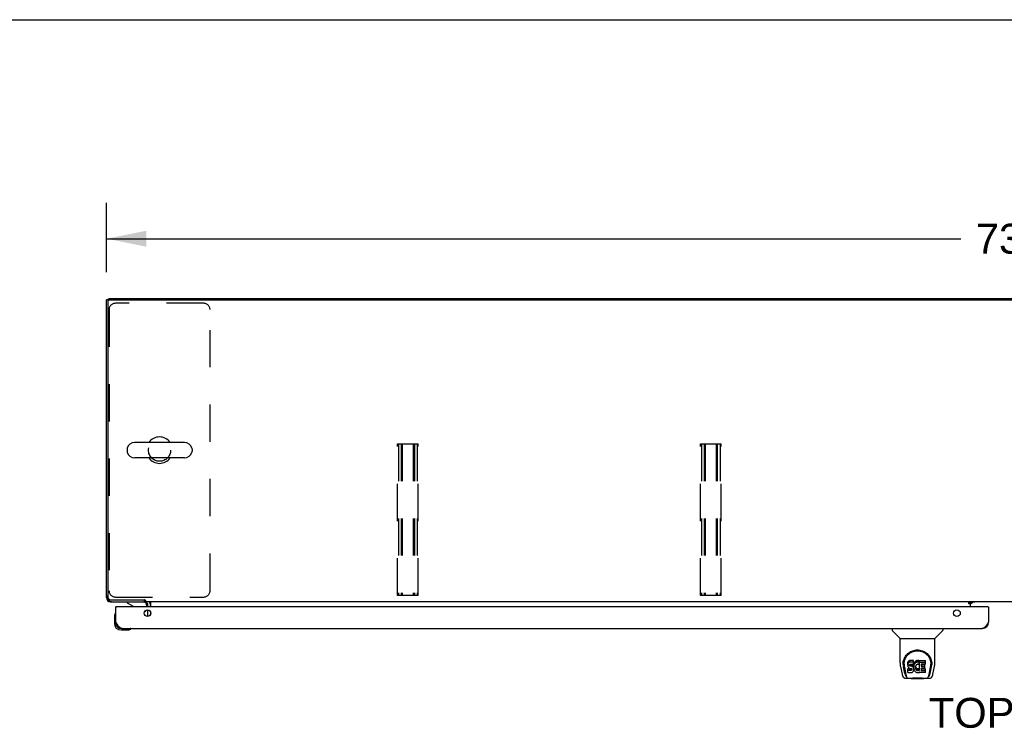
# Model space of a CAD drawing. Header units: inches. Extents: x 0 to 268, y 0 to 173.
# Tile 23 of 30: x 44 to 83, y 145 to 173. Entities that reach past the tile are written whole.
import ezdxf

# ---------------------------------------------------------------- set-up
doc = ezdxf.new("R2010")
doc.units = ezdxf.units.IN
doc.header["$LTSCALE"] = 14.739934
doc.header["$MEASUREMENT"] = 0
doc.linetypes.add('HIDDEN', pattern=[0.2, 0.1, -0.1])
doc.layers.get('0').update_dxf_attribs({"linetype": 'CONTINUOUS'})
for name, color, linetype in [('02___PRT_ALL_AXES', 7, 'CONTINUOUS'), ('DEFAULT_2', 8, 'HIDDEN'), ('DIMENSIONS', 7, 'CONTINUOUS')]:
    doc.layers.add(name, color=color, linetype=linetype)
doc.styles.get("Standard").update_dxf_attribs({"font": 'arial.ttf'})
doc.dimstyles.new('DIMSTYLE_1', dxfattribs={"dimtxt": 1.182348, "dimasz": 1.576464, "dimexe": 0.09, "dimexo": 0.07, "dimgap": 0.0375, "dimtad": 0, "dimtih": 1, "dimtoh": 1, "dimzin": 4, "dimdsep": 46, "dimtxsty": 'Standard', "dimblk": '_FILLED', "dimblk1": '_FILLED', "dimblk2": '_FILLED', "dimcen": 0.09, "dimazin": 1, "dimtfac": 1, "dimtdec": 3, "dimtofl": 0, "dimtmove": 0, "dimatfit": 3, "dimldrblk": '_FILLED', "dimfxl": 1, "dimtolj": 1, "dimtzin": 4, "dimarcsym": 0})

# ---------------------------------------------------------------- blocks, each defined once
blk = doc.blocks.new('_FILLED')
at = {"color": 0, "linetype": 'ByBlock'}
blk.add_solid([(0, 0), (-1, 0.2), (-1, -0.2)], dxfattribs=at)
blk = doc.blocks.new('*D10')
at = {"layer": 'DIMENSIONS', "color": 2, "linetype": 'Continuous'}
for p, q in [((47.324, 163.423), (47.324, 166.16)), ((120.324, 163.423), (120.324, 166.16)), ((47.324, 164.741), (81.167, 164.741)), ((120.324, 164.741), (86.481, 164.741))]:
    blk.add_line(p, q, dxfattribs=at)
at = {"layer": 'DIMENSIONS', "color": 2, "linetype": 'Continuous', "xscale": 1.5764635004, "yscale": 1.5764635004, "zscale": 1.5764635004, "rotation": 180}
blk.add_blockref('_FILLED', (47.324, 164.741), dxfattribs=at)
at = {"layer": 'DIMENSIONS', "color": 2, "linetype": 'Continuous', "xscale": 1.5764635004, "yscale": 1.5764635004, "zscale": 1.5764635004}
blk.add_blockref('_FILLED', (120.324, 164.741), dxfattribs=at)
at = {"layer": 'DIMENSIONS', "color": 2, "linetype": 'Continuous', "insert": (83.824, 165.332), "char_height": 1.1823, "width": 4.13162, "attachment_point": 2, "line_spacing_factor": 0.9}
blk.add_mtext('73.00', dxfattribs=at)

msp = doc.modelspace()

# ---------------------------------------------------------------- linework, layer by layer
at = {"color": 7, "linetype": 'Continuous'}
for p, q in [((0, 173.411), (267.999, 173.411)), ((47.428, 162.32), (47.324, 162.32)), ((47.372, 162.323), (47.376, 162.32)), ((47.376, 162.257), (47.376, 150.574)), ((47.428, 162.319), (47.428, 162.372)), ((47.438, 162.32), (120.209, 162.32)), ((48.14, 156.415), (48.14, 156.328)), ((50.415, 156.678), (48.44, 156.678)), ((50.715, 156.415), (50.715, 156.328)), ((50.415, 156.066), (48.44, 156.066)), ((47.324, 150.538), (47.337, 150.538)), ((47.372, 150.42), (47.396, 150.444)), ((47.49, 150.385), (47.49, 150.372)), ((47.501, 150.449), (48.831, 150.449)), ((47.719, 150.168), (47.699, 150.168)), ((48.141, 150.372), (48.141, 150.333)), ((48.141, 150.333), (48.379, 150.195)), ((48.823, 150.449), (48.823, 150.372)), ((48.876, 150.422), (48.876, 150.372)), ((117.521, 150.372), (48.876, 150.372)), ((48.928, 150.168), (48.928, 150.215)), ((49.074, 150.343), (49.074, 150.168)), ((81.485, 150.291), (81.485, 150.342)), ((81.485, 150.342), (81.553, 150.342)), ((81.553, 150.291), (81.485, 150.291)), ((81.553, 150.372), (81.553, 150.342)), ((81.553, 150.168), (81.553, 150.337)), ((81.554, 150.29), (81.624, 150.361)), ((82.241, 150.168), (82.261, 150.168)), ((47.639, 149.773), (47.639, 149.517)), ((47.685, 149.909), (47.684, 149.902)), ((48.818, 149.941), (48.898, 150.021)), ((49.074, 149.963), (49.074, 149.872)), ((47.699, 149.56), (47.699, 149.517)), ((47.902, 149.254), (48.158, 149.254)), ((48.196, 149.257), (48.158, 149.254)), ((48.287, 149.299), (48.294, 149.3)), ((78.445, 149.314), (78.445, 149.251)), ((78.754, 148.926), (78.456, 149.223)), ((80.143, 148.926), (80.441, 149.223)), ((80.453, 149.314), (80.453, 149.251)), ((78.76, 147.948), (78.76, 148.92)), ((78.76, 148.92), (80.138, 148.92)), ((80.138, 147.949), (80.138, 148.92)), ((78.775, 147.805), (78.84, 147.5)), ((78.885, 147.979), (78.884, 147.916)), ((78.922, 147.906), (78.922, 147.883)), ((79.064, 147.952), (79.063, 147.928)), ((79.063, 147.861), (79.063, 147.928)), ((79.064, 147.885), (79.063, 147.861)), ((79.063, 147.861), (79.063, 147.837)), ((79.063, 147.837), (79.067, 147.814)), ((79.069, 147.975), (79.064, 147.952)), ((79.064, 147.885), (79.064, 147.952)), ((79.069, 147.908), (79.064, 147.885)), ((79.067, 147.814), (79.076, 147.791)), ((79.079, 147.997), (79.069, 147.975)), ((79.069, 147.908), (79.069, 147.975)), ((79.079, 147.931), (79.069, 147.908)), ((79.092, 148.017), (79.079, 147.997)), ((79.079, 147.931), (79.079, 147.997)), ((79.092, 147.95), (79.079, 147.931)), ((79.101, 148.025), (79.092, 148.017)), ((79.092, 147.95), (79.092, 148.017)), ((79.101, 147.958), (79.092, 147.95)), ((79.111, 148.032), (79.101, 148.025)), ((79.101, 147.958), (79.101, 148.025)), ((79.111, 147.965), (79.101, 147.958)), ((79.132, 148.041), (79.111, 148.032)), ((79.111, 147.965), (79.111, 148.032)), ((79.132, 147.975), (79.111, 147.965)), ((79.156, 148.049), (79.132, 148.041)), ((79.132, 147.975), (79.132, 148.041)), ((79.156, 147.982), (79.132, 147.975)), ((79.134, 147.864), (79.136, 147.879)), ((79.134, 147.842), (79.134, 147.864)), ((79.134, 147.849), (79.134, 147.864)), ((79.134, 147.842), (79.134, 147.849)), ((79.137, 147.835), (79.134, 147.842)), ((79.136, 147.879), (79.139, 147.886)), ((79.137, 147.835), (79.137, 147.879)), ((79.141, 147.829), (79.137, 147.835)), ((79.139, 147.886), (79.145, 147.891)), ((79.141, 147.829), (79.141, 147.887)), ((79.147, 147.824), (79.141, 147.829)), ((79.145, 147.891), (79.16, 147.895)), ((79.147, 147.891), (79.147, 147.891)), ((79.147, 147.824), (79.147, 147.891)), ((79.162, 147.887), (79.147, 147.891)), ((79.162, 147.82), (79.147, 147.824)), ((79.156, 147.982), (79.156, 148.049)), ((79.295, 148.049), (79.156, 148.049)), ((79.295, 147.982), (79.156, 147.982)), ((79.16, 147.895), (79.174, 147.897)), ((79.186, 147.888), (79.162, 147.887)), ((79.162, 147.82), (79.162, 147.887)), ((79.186, 147.821), (79.162, 147.82)), ((79.174, 147.897), (79.287, 147.897)), ((79.21, 147.887), (79.186, 147.888)), ((79.186, 147.821), (79.186, 147.888)), ((79.21, 147.82), (79.186, 147.821)), ((79.233, 147.881), (79.21, 147.887)), ((79.21, 147.82), (79.21, 147.887)), ((79.233, 147.815), (79.21, 147.82)), ((79.244, 147.877), (79.233, 147.881)), ((79.233, 147.815), (79.233, 147.881)), ((79.244, 147.81), (79.233, 147.815)), ((79.254, 147.87), (79.244, 147.877)), ((79.244, 147.81), (79.244, 147.877)), ((79.254, 147.803), (79.244, 147.81)), ((79.271, 147.853), (79.254, 147.87)), ((79.254, 147.803), (79.254, 147.87)), ((79.284, 147.833), (79.271, 147.853)), ((79.271, 147.786), (79.271, 147.853)), ((79.294, 147.811), (79.284, 147.833)), ((79.284, 147.766), (79.284, 147.833)), ((79.287, 147.897), (79.293, 147.897)), ((79.293, 147.897), (79.295, 147.902)), ((79.295, 147.807), (79.294, 147.811)), ((79.294, 147.744), (79.294, 147.811)), ((79.297, 148.006), (79.295, 148.049)), ((79.295, 147.982), (79.295, 148.049)), ((79.297, 147.939), (79.295, 147.982)), ((79.295, 147.902), (79.296, 147.915)), ((79.299, 147.885), (79.295, 147.84)), ((79.295, 147.773), (79.295, 147.84)), ((79.299, 147.818), (79.295, 147.773)), ((79.296, 147.915), (79.297, 147.939)), ((79.297, 147.939), (79.297, 148.006)), ((79.303, 147.907), (79.299, 147.885)), ((79.299, 147.818), (79.299, 147.885)), ((79.303, 147.84), (79.299, 147.818)), ((79.31, 147.928), (79.303, 147.907)), ((79.303, 147.84), (79.303, 147.907)), ((79.31, 147.861), (79.303, 147.84)), ((79.318, 147.949), (79.31, 147.928)), ((79.31, 147.861), (79.31, 147.928)), ((79.318, 147.882), (79.31, 147.861)), ((79.329, 147.968), (79.318, 147.949)), ((79.318, 147.882), (79.318, 147.949)), ((79.329, 147.901), (79.318, 147.882)), ((79.342, 147.986), (79.329, 147.968)), ((79.329, 147.901), (79.329, 147.968)), ((79.342, 147.92), (79.329, 147.901)), ((79.356, 148.003), (79.342, 147.986)), ((79.342, 147.92), (79.342, 147.986)), ((79.356, 147.936), (79.342, 147.92)), ((79.373, 148.018), (79.356, 148.003)), ((79.356, 147.936), (79.356, 148.003)), ((79.373, 147.952), (79.356, 147.936)), ((79.368, 147.816), (79.365, 147.789)), ((79.367, 147.809), (79.369, 147.803)), ((79.372, 147.829), (79.368, 147.816)), ((79.378, 147.84), (79.372, 147.829)), ((79.391, 148.031), (79.373, 148.018)), ((79.373, 147.952), (79.373, 148.018)), ((79.391, 147.964), (79.373, 147.952)), ((79.392, 147.864), (79.378, 147.84)), ((79.411, 148.04), (79.391, 148.031)), ((79.391, 147.964), (79.391, 148.031)), ((79.411, 147.973), (79.391, 147.964)), ((79.4, 147.874), (79.392, 147.864)), ((79.411, 147.881), (79.4, 147.874)), ((79.433, 148.045), (79.411, 148.04)), ((79.411, 147.973), (79.411, 148.04)), ((79.433, 147.978), (79.411, 147.973)), ((79.436, 147.892), (79.411, 147.881)), ((79.455, 148.047), (79.433, 148.045)), ((79.433, 147.978), (79.433, 148.045)), ((79.455, 147.98), (79.433, 147.978)), ((79.449, 147.895), (79.436, 147.892)), ((79.462, 147.895), (79.449, 147.895)), ((79.455, 148.047), (79.478, 148.047)), ((79.455, 147.98), (79.455, 148.047)), ((79.478, 147.98), (79.455, 147.98)), ((79.475, 147.892), (79.462, 147.895)), ((79.487, 147.887), (79.475, 147.892)), ((79.489, 148.045), (79.478, 148.047)), ((79.478, 147.98), (79.478, 148.047)), ((79.489, 147.978), (79.478, 147.98)), ((79.5, 148.042), (79.489, 148.045)), ((79.489, 147.978), (79.489, 148.045)), ((79.5, 147.975), (79.489, 147.978)), ((79.52, 147.958), (79.493, 147.89)), ((79.518, 148.03), (79.5, 148.042)), ((79.5, 147.975), (79.5, 148.042)), ((79.518, 147.963), (79.5, 147.975)), ((79.518, 148.03), (79.518, 147.963)), ((79.52, 148.026), (79.52, 147.959)), ((79.528, 148.047), (79.765, 148.047)), ((79.528, 147.655), (79.528, 148.047)), ((79.528, 147.98), (79.765, 147.98)), ((79.599, 147.892), (79.599, 147.825)), ((79.765, 147.896), (79.603, 147.896)), ((79.603, 147.887), (79.734, 147.887)), ((79.603, 147.82), (79.734, 147.82)), ((79.739, 147.742), (79.739, 147.882)), ((79.77, 147.901), (79.77, 148.042)), ((80.012, 147.979), (80.014, 147.916)), ((80.02, 147.893), (80.02, 147.893)), ((80.057, 147.5), (80.123, 147.805)), ((78.947, 147.528), (78.894, 147.798)), ((78.931, 147.785), (78.988, 147.492)), ((79.006, 147.424), (78.999, 147.424)), ((79.004, 147.428), (79.008, 147.418)), ((79.008, 147.418), (79.008, 147.418)), ((79.065, 147.575), (79.065, 147.717)), ((79.129, 147.722), (79.07, 147.721)), ((79.07, 147.655), (79.07, 147.721)), ((79.129, 147.655), (79.07, 147.655)), ((79.07, 147.57), (79.214, 147.57)), ((79.076, 147.791), (79.088, 147.771)), ((79.088, 147.771), (79.105, 147.754)), ((79.105, 147.754), (79.125, 147.741)), ((79.125, 147.741), (79.136, 147.737)), ((79.129, 147.655), (79.129, 147.722)), ((79.19, 147.722), (79.129, 147.722)), ((79.19, 147.655), (79.129, 147.655)), ((79.136, 147.737), (79.147, 147.735)), ((79.147, 147.735), (79.195, 147.734)), ((79.205, 147.723), (79.19, 147.722)), ((79.19, 147.655), (79.19, 147.722)), ((79.205, 147.657), (79.19, 147.655)), ((79.195, 147.734), (79.203, 147.733)), ((79.203, 147.733), (79.209, 147.731)), ((79.211, 147.727), (79.205, 147.723)), ((79.205, 147.657), (79.205, 147.723)), ((79.211, 147.66), (79.205, 147.657)), ((79.209, 147.731), (79.215, 147.726)), ((79.213, 147.728), (79.211, 147.727)), ((79.211, 147.66), (79.211, 147.727)), ((79.217, 147.665), (79.211, 147.66)), ((79.214, 147.57), (79.226, 147.572)), ((79.215, 147.726), (79.22, 147.72)), ((79.217, 147.665), (79.217, 147.725)), ((79.226, 147.677), (79.217, 147.665)), ((79.22, 147.72), (79.227, 147.707)), ((79.226, 147.677), (79.226, 147.709)), ((79.229, 147.684), (79.226, 147.677)), ((79.226, 147.572), (79.237, 147.576)), ((79.227, 147.707), (79.229, 147.692)), ((79.229, 147.684), (79.229, 147.696)), ((79.229, 147.692), (79.229, 147.684)), ((79.237, 147.576), (79.257, 147.59)), ((79.271, 147.786), (79.254, 147.803)), ((79.257, 147.59), (79.274, 147.607)), ((79.284, 147.766), (79.271, 147.786)), ((79.274, 147.607), (79.281, 147.617)), ((79.281, 147.617), (79.286, 147.627)), ((79.294, 147.744), (79.284, 147.766)), ((79.286, 147.627), (79.295, 147.65)), ((79.3, 147.721), (79.294, 147.744)), ((79.295, 147.773), (79.296, 147.751)), ((79.295, 147.65), (79.301, 147.673)), ((79.296, 147.751), (79.299, 147.729)), ((79.299, 147.729), (79.303, 147.707)), ((79.302, 147.697), (79.3, 147.721)), ((79.301, 147.673), (79.302, 147.697)), ((79.302, 147.697), (79.302, 147.712)), ((79.303, 147.707), (79.31, 147.686)), ((79.31, 147.686), (79.332, 147.647)), ((79.332, 147.647), (79.344, 147.629)), ((79.344, 147.629), (79.359, 147.612)), ((79.359, 147.612), (79.375, 147.597)), ((79.365, 147.789), (79.364, 147.762)), ((79.364, 147.762), (79.365, 147.749)), ((79.365, 147.749), (79.365, 147.789)), ((79.365, 147.749), (79.369, 147.736)), ((79.369, 147.803), (79.379, 147.778)), ((79.369, 147.736), (79.369, 147.803)), ((79.369, 147.736), (79.379, 147.711)), ((79.375, 147.597), (79.393, 147.583)), ((79.379, 147.778), (79.392, 147.755)), ((79.379, 147.711), (79.379, 147.778)), ((79.379, 147.711), (79.392, 147.688)), ((79.392, 147.755), (79.401, 147.745)), ((79.392, 147.688), (79.392, 147.755)), ((79.392, 147.688), (79.401, 147.678)), ((79.393, 147.583), (79.403, 147.578)), ((79.401, 147.745), (79.411, 147.736)), ((79.401, 147.678), (79.401, 147.745)), ((79.401, 147.678), (79.411, 147.669)), ((79.403, 147.578), (79.413, 147.574)), ((79.411, 147.736), (79.422, 147.729)), ((79.411, 147.669), (79.411, 147.736)), ((79.411, 147.669), (79.422, 147.662)), ((79.413, 147.574), (79.435, 147.569)), ((79.422, 147.729), (79.434, 147.724)), ((79.422, 147.662), (79.422, 147.729)), ((79.422, 147.662), (79.434, 147.657)), ((79.434, 147.724), (79.448, 147.722)), ((79.434, 147.657), (79.434, 147.724)), ((79.434, 147.657), (79.448, 147.655)), ((79.435, 147.569), (79.457, 147.566)), ((79.448, 147.722), (79.461, 147.721)), ((79.448, 147.655), (79.448, 147.722)), ((79.448, 147.655), (79.461, 147.654)), ((79.457, 147.566), (79.479, 147.569)), ((79.461, 147.721), (79.474, 147.723)), ((79.461, 147.654), (79.461, 147.721)), ((79.461, 147.654), (79.474, 147.656)), ((79.474, 147.723), (79.487, 147.727)), ((79.474, 147.656), (79.474, 147.723)), ((79.474, 147.656), (79.487, 147.66)), ((79.479, 147.569), (79.501, 147.576)), ((79.487, 147.727), (79.499, 147.733)), ((79.487, 147.66), (79.487, 147.727)), ((79.487, 147.66), (79.499, 147.666)), ((79.499, 147.733), (79.51, 147.74)), ((79.499, 147.666), (79.499, 147.733)), ((79.499, 147.666), (79.51, 147.673)), ((79.501, 147.576), (79.52, 147.588)), ((79.51, 147.74), (79.51, 147.673)), ((79.517, 147.739), (79.528, 147.721)), ((79.517, 147.672), (79.528, 147.655)), ((79.53, 147.588), (79.52, 147.588)), ((79.52, 147.588), (79.52, 147.588)), ((79.53, 147.575), (79.53, 147.588)), ((79.766, 147.57), (79.535, 147.57)), ((79.6, 147.734), (79.6, 147.656)), ((79.734, 147.738), (79.604, 147.738)), ((79.604, 147.718), (79.766, 147.718)), ((79.604, 147.652), (79.766, 147.652)), ((79.77, 147.575), (79.77, 147.714)), ((79.889, 147.418), (79.89, 147.418)), ((79.89, 147.418), (79.893, 147.428)), ((79.899, 147.424), (79.892, 147.424)), ((79.909, 147.492), (79.966, 147.782)), ((79.95, 147.528), (80.003, 147.798)), ((79.966, 147.782), (79.967, 147.786)), ((78.964, 147.345), (79.084, 147.345)), ((78.964, 147.345), (78.964, 147.345)), ((79.046, 147.345), (79.044, 147.345)), ((79.05, 147.345), (79.049, 147.345)), ((79.084, 147.345), (79.191, 147.345)), ((79.165, 147.345), (79.186, 147.346)), ((79.165, 147.345), (79.187, 147.346)), ((79.21, 147.325), (79.19, 147.346)), ((79.687, 147.325), (79.21, 147.325)), ((79.656, 147.35), (79.683, 147.347)), ((79.687, 147.325), (79.707, 147.346)), ((79.707, 147.345), (79.933, 147.345)), ((79.848, 147.345), (79.847, 147.345))]:
    msp.add_line(p, q, dxfattribs=at)
at = {"color": 3, "linetype": 'Continuous'}
for p, q in [((47.324, 150.538), (47.324, 162.32)), ((47.428, 162.372), (120.22, 162.372)), ((47.49, 150.372), (48.827, 150.372)), ((47.699, 149.56), (47.699, 150.168)), ((82.241, 150.168), (47.719, 150.168)), ((48.97, 150.168), (48.97, 150.229)), ((81.553, 150.337), (81.485, 150.337)), ((81.724, 150.361), (81.553, 150.361)), ((82.261, 150.168), (82.261, 149.56)), ((48.97, 149.786), (48.97, 150.049)), ((47.945, 149.314), (82.015, 149.314))]:
    msp.add_line(p, q, dxfattribs=at)
for points in [[(47.332, 150.554), (47.332, 150.553), (47.326, 150.546), (47.324, 150.538)], [(47.49, 150.372), (47.498, 150.374), (47.505, 150.38), (47.506, 150.38)], [(47.945, 149.314), (47.935, 149.314), (47.925, 149.316), (47.914, 149.318), (47.904, 149.322), (47.894, 149.327), (47.884, 149.332), (47.873, 149.339), (47.863, 149.347), (47.853, 149.355), (47.842, 149.365), (47.832, 149.375), (47.822, 149.386), (47.812, 149.398), (47.801, 149.41), (47.791, 149.423), (47.781, 149.437), (47.771, 149.451), (47.76, 149.466), (47.75, 149.481), (47.74, 149.496), (47.729, 149.512), (47.719, 149.528), (47.709, 149.544), (47.699, 149.56)], [(82.261, 149.56), (82.251, 149.544), (82.241, 149.528), (82.23, 149.512), (82.22, 149.496), (82.21, 149.481), (82.2, 149.466), (82.189, 149.451), (82.179, 149.437), (82.169, 149.423), (82.158, 149.41), (82.148, 149.398), (82.138, 149.386), (82.128, 149.375), (82.117, 149.365), (82.107, 149.355), (82.097, 149.347), (82.087, 149.339), (82.076, 149.332), (82.066, 149.327), (82.056, 149.322), (82.045, 149.318), (82.035, 149.316), (82.025, 149.314), (82.015, 149.314)]]:
    msp.add_lwpolyline(points, dxfattribs=at)
at = {"color": 7, "linetype": 'Continuous'}
for points in [[(48.855, 150.437), (48.854, 150.438), (48.852, 150.438), (48.85, 150.439), (48.848, 150.44), (48.846, 150.441), (48.843, 150.442), (48.841, 150.443), (48.838, 150.445), (48.836, 150.446), (48.833, 150.447), (48.831, 150.449)], [(48.876, 150.422), (48.875, 150.424), (48.873, 150.426), (48.872, 150.427), (48.87, 150.429), (48.869, 150.43), (48.867, 150.432), (48.866, 150.433), (48.865, 150.434), (48.864, 150.434), (48.862, 150.435), (48.861, 150.435), (48.86, 150.436), (48.858, 150.436), (48.855, 150.437)], [(49.044, 150.368), (49.043, 150.37), (49.041, 150.37), (49.04, 150.371), (49.038, 150.372), (49.037, 150.372)], [(49.054, 150.356), (49.051, 150.36), (49.05, 150.361), (49.049, 150.363), (49.047, 150.365), (49.046, 150.367), (49.044, 150.368)], [(49.074, 150.343), (49.072, 150.342), (49.07, 150.342), (49.068, 150.343), (49.067, 150.343), (49.065, 150.344), (49.063, 150.345), (49.061, 150.347), (49.06, 150.348), (49.058, 150.35), (49.057, 150.352), (49.055, 150.354), (49.054, 150.356)], [(78.878, 147.906), (78.88, 147.948), (78.888, 148), (78.9, 148.049), (78.915, 148.096), (78.933, 148.139), (78.955, 148.18), (78.979, 148.218), (79.006, 148.254), (79.036, 148.287), (79.068, 148.318), (79.102, 148.347), (79.139, 148.373), (79.178, 148.396), (79.219, 148.416), (79.262, 148.432), (79.307, 148.446), (79.353, 148.456), (79.399, 148.462), (79.447, 148.464), (79.494, 148.462), (79.541, 148.456), (79.587, 148.447), (79.632, 148.434), (79.675, 148.417), (79.716, 148.397), (79.755, 148.375), (79.792, 148.349), (79.826, 148.321), (79.859, 148.29), (79.888, 148.257), (79.916, 148.221), (79.94, 148.183), (79.962, 148.143), (79.981, 148.1), (79.996, 148.054), (80.008, 148.005), (80.016, 147.954), (80.019, 147.906)], [(78.922, 147.906), (78.922, 147.926), (78.924, 147.95), (78.926, 147.975), (78.93, 147.998), (78.935, 148.022), (78.94, 148.045), (78.947, 148.068), (78.955, 148.09), (78.963, 148.111), (78.973, 148.132), (78.983, 148.153), (78.994, 148.172), (79.006, 148.191), (79.018, 148.209), (79.03, 148.227), (79.044, 148.243), (79.057, 148.259), (79.071, 148.274), (79.086, 148.288), (79.1, 148.302), (79.115, 148.314), (79.131, 148.326), (79.146, 148.338), (79.162, 148.348), (79.177, 148.358), (79.193, 148.367), (79.209, 148.375)], [(79.209, 148.375), (79.225, 148.383), (79.241, 148.39), (79.257, 148.397), (79.273, 148.403), (79.289, 148.408), (79.305, 148.413), (79.32, 148.417), (79.336, 148.421), (79.352, 148.424), (79.368, 148.427), (79.384, 148.429), (79.4, 148.431), (79.416, 148.432), (79.432, 148.433), (79.448, 148.433), (79.464, 148.433), (79.48, 148.432), (79.496, 148.431), (79.512, 148.429), (79.528, 148.427), (79.544, 148.424), (79.56, 148.421), (79.576, 148.418), (79.592, 148.413), (79.607, 148.409), (79.623, 148.403), (79.64, 148.397), (79.656, 148.391), (79.672, 148.384)], [(79.672, 148.384), (79.688, 148.376), (79.703, 148.367), (79.719, 148.358), (79.735, 148.349), (79.75, 148.338), (79.766, 148.327), (79.781, 148.315), (79.796, 148.302), (79.811, 148.289), (79.825, 148.275), (79.84, 148.26), (79.853, 148.244), (79.867, 148.227), (79.879, 148.21), (79.892, 148.192), (79.903, 148.173), (79.914, 148.153), (79.924, 148.133), (79.934, 148.112), (79.942, 148.09), (79.95, 148.068), (79.957, 148.045), (79.963, 148.022), (79.967, 147.999), (79.971, 147.975), (79.974, 147.951), (79.975, 147.926), (79.976, 147.906)], [(78.76, 147.948), (78.76, 147.921), (78.763, 147.879), (78.769, 147.837), (78.775, 147.805)], [(78.878, 147.893), (78.878, 147.898), (78.878, 147.906)], [(78.922, 147.883), (78.922, 147.867), (78.924, 147.838), (78.927, 147.81), (78.931, 147.785)], [(79.967, 147.786), (79.967, 147.789), (79.968, 147.792), (79.968, 147.795), (79.969, 147.798), (79.969, 147.801), (79.97, 147.804), (79.97, 147.808), (79.971, 147.811), (79.971, 147.815), (79.972, 147.819), (79.972, 147.822), (79.973, 147.826), (79.973, 147.83), (79.973, 147.834), (79.974, 147.838), (79.974, 147.843), (79.974, 147.847), (79.975, 147.852), (79.975, 147.856), (79.975, 147.861), (79.975, 147.866), (79.975, 147.871), (79.976, 147.876), (79.976, 147.881), (79.976, 147.906)], [(80.019, 147.906), (80.02, 147.898), (80.02, 147.893)], [(80.123, 147.805), (80.128, 147.836), (80.134, 147.878), (80.137, 147.921), (80.138, 147.949)], [(78.84, 147.5), (78.843, 147.485), (78.849, 147.464), (78.855, 147.445), (78.861, 147.429), (78.868, 147.414), (78.875, 147.401), (78.883, 147.388), (78.893, 147.377), (78.904, 147.367), (78.916, 147.359), (78.93, 147.352), (78.945, 147.347), (78.96, 147.345), (78.964, 147.345)], [(78.988, 147.492), (78.991, 147.481), (78.994, 147.467), (78.997, 147.453), (79, 147.441), (79.004, 147.428)], [(79.008, 147.418), (79.013, 147.405), (79.019, 147.393), (79.026, 147.382), (79.033, 147.373), (79.04, 147.365), (79.048, 147.358), (79.057, 147.352), (79.067, 147.348), (79.077, 147.346), (79.084, 147.345)], [(79.07, 147.721), (79.069, 147.721), (79.069, 147.721), (79.068, 147.721), (79.068, 147.721), (79.067, 147.721), (79.067, 147.721), (79.067, 147.72), (79.066, 147.72), (79.066, 147.72), (79.066, 147.719), (79.065, 147.719), (79.065, 147.718), (79.065, 147.718), (79.065, 147.717)], [(79.07, 147.655), (79.069, 147.655), (79.069, 147.655), (79.068, 147.654), (79.068, 147.654), (79.067, 147.654), (79.067, 147.654), (79.067, 147.653), (79.066, 147.653), (79.066, 147.653), (79.066, 147.652), (79.065, 147.652), (79.065, 147.651), (79.065, 147.651), (79.065, 147.65)], [(79.813, 147.345), (79.821, 147.346), (79.831, 147.348), (79.84, 147.352), (79.849, 147.358), (79.857, 147.365), (79.865, 147.373), (79.871, 147.382), (79.878, 147.393), (79.884, 147.405), (79.889, 147.418)], [(79.893, 147.428), (79.897, 147.441), (79.9, 147.453), (79.904, 147.467), (79.907, 147.481), (79.909, 147.492)], [(79.933, 147.345), (79.948, 147.346), (79.961, 147.35), (79.974, 147.355), (79.986, 147.361), (79.996, 147.369), (80.005, 147.378), (80.014, 147.388), (80.021, 147.399), (80.028, 147.41), (80.034, 147.423), (80.04, 147.436), (80.045, 147.452), (80.05, 147.469), (80.055, 147.488), (80.057, 147.5)], [(79.186, 147.346), (79.208, 147.347), (79.231, 147.349), (79.256, 147.352), (79.282, 147.355), (79.308, 147.358), (79.336, 147.361), (79.364, 147.363), (79.393, 147.365), (79.422, 147.366), (79.451, 147.366), (79.48, 147.366), (79.509, 147.364), (79.538, 147.363), (79.566, 147.36), (79.593, 147.357), (79.619, 147.355), (79.644, 147.352), (79.668, 147.349), (79.691, 147.347)], [(79.187, 147.346), (79.214, 147.347), (79.241, 147.35), (79.298, 147.356)], [(79.298, 147.356), (79.328, 147.358), (79.357, 147.361), (79.387, 147.363), (79.418, 147.364), (79.448, 147.364), (79.479, 147.364), (79.509, 147.363), (79.539, 147.361), (79.569, 147.358), (79.598, 147.356), (79.656, 147.35)], [(79.683, 147.347), (79.71, 147.346), (79.732, 147.345)], [(79.691, 147.347), (79.712, 147.346), (79.732, 147.345)]]:
    msp.add_lwpolyline(points, dxfattribs=at)
at = {"color": 3, "linetype": 'Continuous'}
for centre in [(48.949, 149.918), (81.011, 149.918)]:
    msp.add_circle(centre, 0.133, dxfattribs=at)
for centre, radius, start, end in [((47.49, 162.205), 0.167, 112.0574, 136.4991), ((47.57, 150.618), 0.246, 180, 270), ((47.49, 150.538), 0.167, 180, 270), ((47.719, 150.148), 0.02, 90, 180), ((48.827, 150.229), 0.142, 0, 90), ((81.603, 150.322), 0.05, 128.7209, 177.3501), ((82.241, 150.148), 0.02, 0, 90), ((47.945, 149.56), 0.246, 180, 270), ((82.015, 149.56), 0.246, 270, 360)]:
    msp.add_arc(centre, radius, start, end, dxfattribs=at)
at = {"color": 7, "linetype": 'Continuous'}
for centre, radius, start, end in [((47.438, 162.257), 0.0625, 90, 180), ((49.428, 156.372), 0.523, 35.8102, 144.1898), ((48.284, 156.415), 0.144, 164.3697, 180), ((48.44, 156.372), 0.306, 90, 164.3697), ((50.415, 156.372), 0.306, 15.6303, 90), ((50.571, 156.415), 0.144, 0, 15.6303), ((48.284, 156.328), 0.144, 180, 195.6303), ((48.44, 156.372), 0.306, 195.6303, 270), ((49.428, 156.372), 0.523, 215.8091, 324.1909), ((50.415, 156.372), 0.306, 270, 344.3697), ((50.571, 156.328), 0.144, 344.3697, 360), ((47.501, 150.574), 0.125, 180, 270), ((48.329, 150.108), 0.1, 36.5468, 59.908), ((48.771, 150.215), 0.157, 0, 90), ((48.827, 150.229), 0.246, 0, 35.3184), ((47.889, 149.773), 0.25, 149.1101, 180), ((47.687, 149.894), 0.015, 96.3796, 149.1101), ((47.684, 149.894), 0.015, 0, 83.6204), ((48.828, 150.092), 0.1, 315, 332.9825), ((47.902, 149.517), 0.263, 180, 270), ((47.902, 149.517), 0.203, 180, 270), ((48.158, 149.504), 0.25, 270, 300.8899), ((48.279, 149.299), 0.015, 6.3796, 90), ((48.279, 149.302), 0.015, 300.8899, 353.6204), ((78.484, 149.251), 0.0394, 180, 225), ((80.413, 149.251), 0.0394, 315, 360), ((78.768, 148.94), 0.0197, 225, 270), ((80.129, 148.94), 0.0197, 270, 315)]:
    msp.add_arc(centre, radius, start, end, dxfattribs=at)
for centre, major_axis, ratio, start_param, end_param in [((79.449, 147.906), (0, 0.565), 0.999848, 1.129542, 1.76365), ((79.489, 147.891), (0, 0.00448), 1, -3.557718, -1.937287), ((79.515, 148.026), (0.00448, 0), 1, 0.003891, 0.905353), ((79.515, 147.959), (0, 0.00448), 1, -1.566955, -0.665444), ((79.515, 147.959), (0.00448, 0), 1, -0.366491, 0.003842), ((79.603, 147.892), (0, 0.00448), 1, 0, 1.570796), ((79.603, 147.891), (0, 0.00448), 1, -4.712389, -3.141593), ((79.603, 147.825), (0, 0.00448), 1, -4.712389, -3.141593), ((79.734, 147.882), (0.00448, 0), 1, 0, 1.570796), ((79.734, 147.816), (0.00448, 0), 1, 0, 1.570796), ((79.765, 148.042), (0, 0.00448), 1, -1.570796, 0), ((79.765, 147.975), (0, 0.00448), 1, -1.570796, 0), ((79.765, 147.901), (0, 0.00448), 1, -3.141593, -1.570796), ((79.449, 147.906), (0, 0.565), 0.999848, 4.519536, 5.157611), ((79.005, 147.778), (0.007, 0.354), 0.213027, -3.923008, -3.13761), ((79.07, 147.575), (0, 0.00483), 1, 1.570796, 3.141593), ((79.513, 147.736), (0, 0.00448), 1, -0.975826, 0.651783), ((79.513, 147.67), (0, 0.00448), 1, -0.975826, 0.651783), ((79.535, 147.575), (0, 0.00448), 1, -4.712389, -3.141593), ((79.604, 147.734), (0, 0.00448), 1, 0, 1.570796), ((79.604, 147.723), (0, 0.00448), 1, -4.712389, -3.141593), ((79.604, 147.656), (0, 0.00448), 1, -4.712389, -3.141593), ((79.734, 147.742), (0, 0.00448), 1, -3.141593, -1.570796), ((79.766, 147.714), (0.00448, 0), 1, 0, 1.570796), ((79.766, 147.647), (0, 0.00448), 1, -1.570796, 0), ((79.766, 147.575), (0, 0.00448), 1, -3.141593, -1.570796), ((79.892, 147.778), (-0.007, 0.354), 0.213027, -3.145575, -2.360177)]:
    msp.add_ellipse(centre, major_axis=major_axis, ratio=ratio, start_param=start_param, end_param=end_param, dxfattribs=at)
at = {"layer": '02___PRT_ALL_AXES', "color": 3, "linetype": 'Continuous'}
msp.add_line((81.724, 150.361), (81.724, 150.372), dxfattribs=at)
at = {"layer": '02___PRT_ALL_AXES', "color": 8, "linetype": 'HIDDEN'}
msp.add_circle((49.428, 156.372), 0.438, dxfattribs=at)
at = {"layer": 'DEFAULT_2', "color": 8, "linetype": 'HIDDEN'}
for p, q in [((47.428, 161.934), (47.428, 150.809)), ((51.178, 162.184), (47.678, 162.184)), ((51.428, 150.809), (51.428, 161.934)), ((58.855, 150.618), (58.855, 156.618)), ((58.855, 156.618), (59.667, 156.618)), ((58.895, 156.618), (58.895, 150.618)), ((59.002, 156.618), (59.002, 150.618)), ((59.042, 156.618), (59.042, 150.618)), ((59.48, 156.618), (59.48, 150.618)), ((59.52, 156.618), (59.52, 150.618)), ((59.627, 156.618), (59.627, 150.618)), ((59.667, 150.618), (59.667, 156.618)), ((70.855, 150.618), (70.855, 156.618)), ((70.855, 156.618), (71.667, 156.618)), ((70.895, 156.618), (70.895, 150.618)), ((71.002, 156.618), (71.002, 150.618)), ((71.042, 156.618), (71.042, 150.618)), ((71.48, 156.618), (71.48, 150.618)), ((71.52, 156.618), (71.52, 150.618)), ((71.627, 156.618), (71.627, 150.618)), ((71.667, 150.618), (71.667, 156.618)), ((47.678, 150.559), (51.178, 150.559)), ((59.667, 150.618), (58.855, 150.618)), ((71.667, 150.618), (70.855, 150.618))]:
    msp.add_line(p, q, dxfattribs=at)
for centre, start, end in [((47.678, 161.934), 90, 180), ((51.178, 161.934), 0, 90), ((47.678, 150.809), 180, 270), ((51.178, 150.809), 270, 360)]:
    msp.add_arc(centre, 0.25, start, end, dxfattribs=at)

# ---------------------------------------------------------------- texts
at = {"layer": 'DIMENSIONS', "color": 2, "linetype": 'Continuous', "insert": (83.934, 146.566), "char_height": 1.1823, "width": 8.05667, "attachment_point": 2, "line_spacing_factor": 0.9}
msp.add_mtext('TOP VIEW', dxfattribs=at)

# ---------------------------------------------------------------- dimensions: what is measured, and where the dimension line sits
at = {"layer": 'DIMENSIONS', "color": 2, "linetype": 'Continuous'}
dim = msp.add_linear_dim(base=(47.324, 164.741), p1=(120.324, 166.23), p2=(47.324, 166.23), angle=180, dimstyle='DIMSTYLE_1', dxfattribs=at)
dim.commit()
dim.dimension.update_dxf_attribs({"geometry": '*D10', "text_midpoint": (83.823, 164.734), "dimtype": 160})

doc.saveas('drawing.dxf')
